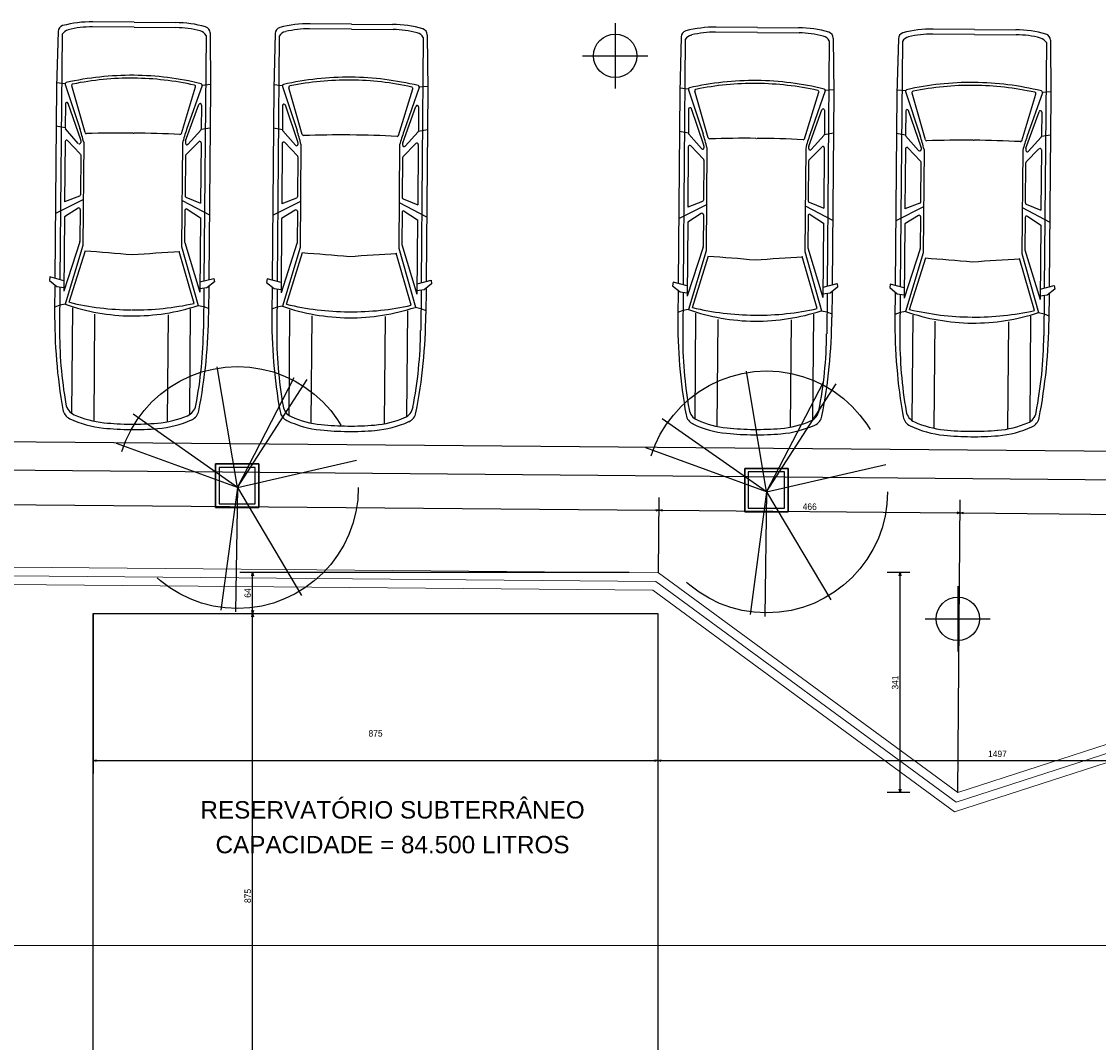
# Model space of a CAD drawing. Header units: millimetres. Extents: x -35 to 343, y 0 to 93.
# Tile 126 of 128: x 309 to 326, y 77 to 93. Entities that reach past the tile are written whole.
import ezdxf
from ezdxf.enums import TextEntityAlignment as Align

# ---------------------------------------------------------------- set-up
doc = ezdxf.new("R2010")
doc.units = ezdxf.units.MM
doc.linetypes.add('TRACEJADO_P', pattern=[0.1875, 0.125, -0.0625])
for name, color, linetype in [('A-MOBILIARIO', 1, 'Continuous'), ('arvore', 74, 'Continuous'), ('MEIOFIO', 2, 'Continuous')]:
    doc.layers.add(name, color=color, linetype=linetype)
doc.layers.add('ARQ - SIMBOLO_CORTE', color=2, linetype='Continuous', lineweight=5)
doc.layers.add('MURO', color=2, linetype='Continuous', lineweight=0)
doc.styles.add('GULIM', font='Gulim.ttf')
doc.styles.get("Standard").update_dxf_attribs({"font": 'arial.ttf'})
doc.linetypes.add('FENCELINE2', pattern='A,6.35,-2.54,[132,ltypeshp.shx,S=2.54,R=0,X=-2.54,Y=0],-2.54,25.4', length=36.83)
doc.dimstyles.new('GULIM-100', dxfattribs={"dimtxt": 0.1, "dimasz": 0.05, "dimexe": 0.2, "dimexo": 0, "dimgap": 0.025, "dimtad": 1, "dimdec": 0, "dimlfac": 100, "dimzin": 12, "dimdsep": 46, "dimtxsty": 'GULIM', "dimblk": 'OPEN30', "dimcen": 0, "dimclrd": 152, "dimclre": 152, "dimclrt": 152, "dimaunit": 1, "dimadec": 0, "dimazin": 0, "dimtfac": 1.875, "dimtdec": 0, "dimtmove": 2, "dimatfit": 3, "dimldrblk": 'OPEN30', "dimfxl": 0, "dimtolj": 1, "dimtzin": 12, "dimlwd": -1, "dimarcsym": 0})

# ---------------------------------------------------------------- blocks, each defined once
blk = doc.blocks.new('_Open30')
at = {"color": 0, "linetype": 'ByBlock', "lineweight": -2}
for p, q in [((-1, 0.27), (0, 0)), ((0, 0), (-1, -0.27)), ((0, 0), (-1, 0))]:
    blk.add_line(p, q, dxfattribs=at)
blk = doc.blocks.new('*D283')
at = {"color": 152, "lineweight": -2, "transparency": 16777216}
for p, q in [((199.223, 85.604), (199.238, 87.309)), ((333.914, 84.427), (333.929, 86.132))]:
    blk.add_line(p, q, dxfattribs=at)
at = {"color": 152, "transparency": 16777216}
blk.add_line((199.286, 87.109), (333.878, 85.932), dxfattribs=at)
at = {"layer": 'DEFPOINTS', "color": 0, "transparency": 16777216}
for p in [(333.928, 85.932), (199.223, 85.604), (333.914, 84.427)]:
    blk.add_point(p, dxfattribs=at)
at = {"color": 152, "transparency": 16777216, "xscale": 0.05, "yscale": 0.05, "zscale": 0.05}
for p, rotation in [((199.236, 87.109), 179.4993539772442), ((333.928, 85.932), 359.4993539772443)]:
    blk.add_blockref('_Open30', p, dxfattribs=dict(at, rotation=rotation))
at = {"color": 152, "transparency": 16777216, "insert": (266.582, 86.597), "char_height": 0.1, "attachment_point": 5, "rotation": 359.4994, "style": 'GULIM'}
blk.add_mtext('\\A1;10000', dxfattribs=at)
blk = doc.blocks.new('*D285')
at = {"color": 152, "lineweight": -2, "transparency": 16777216}
for p, q in [((310.107, 83.926), (310.107, 81.449)), ((318.857, 83.926), (318.857, 81.449))]:
    blk.add_line(p, q, dxfattribs=at)
at = {"color": 152, "transparency": 16777216}
blk.add_line((310.157, 81.649), (318.807, 81.649), dxfattribs=at)
at = {"layer": 'DEFPOINTS', "color": 0, "transparency": 16777216}
for p in [(310.107, 83.926), (318.857, 83.926), (318.857, 81.649)]:
    blk.add_point(p, dxfattribs=at)
at = {"color": 152, "transparency": 16777216, "xscale": 0.05, "yscale": 0.05, "zscale": 0.05, "rotation": 180}
blk.add_blockref('_Open30', (310.107, 81.649), dxfattribs=at)
at = {"color": 152, "transparency": 16777216, "xscale": 0.05, "yscale": 0.05, "zscale": 0.05}
blk.add_blockref('_Open30', (318.857, 81.649), dxfattribs=at)
at = {"color": 152, "transparency": 16777216, "insert": (314.482, 82.07), "char_height": 0.1, "attachment_point": 5, "style": 'GULIM'}
blk.add_mtext('\\A1;875', dxfattribs=at)
blk = doc.blocks.new('*D286')
at = {"color": 152, "lineweight": -2, "transparency": 16777216}
for p, q in [((310.107, 83.926), (312.777, 83.926)), ((310.107, 75.176), (312.777, 75.176))]:
    blk.add_line(p, q, dxfattribs=at)
at = {"color": 152, "transparency": 16777216}
blk.add_line((312.577, 75.226), (312.577, 83.876), dxfattribs=at)
at = {"layer": 'DEFPOINTS', "color": 0, "transparency": 16777216}
for p in [(310.107, 83.926), (312.577, 83.926), (310.107, 75.176)]:
    blk.add_point(p, dxfattribs=at)
at = {"color": 152, "transparency": 16777216, "xscale": 0.05, "yscale": 0.05, "zscale": 0.05}
for p, rotation in [((312.577, 83.926), 90), ((312.577, 75.176), 270)]:
    blk.add_blockref('_Open30', p, dxfattribs=dict(at, rotation=rotation))
at = {"color": 152, "transparency": 16777216, "insert": (312.501, 79.551), "char_height": 0.1, "attachment_point": 5, "rotation": 90, "style": 'GULIM'}
blk.add_mtext('\\A1;875', dxfattribs=at)
blk = doc.blocks.new('*D310')
at = {"color": 152, "lineweight": -2, "transparency": 16777216}
for p, q in [((318.414, 84.562), (312.377, 84.562)), ((310.107, 83.926), (312.777, 83.926))]:
    blk.add_line(p, q, dxfattribs=at)
at = {"color": 152, "transparency": 16777216}
blk.add_line((312.577, 83.976), (312.577, 84.512), dxfattribs=at)
at = {"layer": 'DEFPOINTS', "color": 0, "transparency": 16777216}
for p in [(312.577, 84.562), (318.414, 84.562), (310.107, 83.926)]:
    blk.add_point(p, dxfattribs=at)
at = {"color": 152, "transparency": 16777216, "xscale": 0.05, "yscale": 0.05, "zscale": 0.05}
for p, rotation in [((312.577, 84.562), 90), ((312.577, 83.926), 270)]:
    blk.add_blockref('_Open30', p, dxfattribs=dict(at, rotation=rotation))
at = {"color": 152, "transparency": 16777216, "insert": (312.501, 84.244), "char_height": 0.1, "attachment_point": 5, "rotation": 90, "style": 'GULIM'}
blk.add_mtext('\\A1;64', dxfattribs=at)
blk = doc.blocks.new('*D311')
at = {"color": 152, "lineweight": -2, "transparency": 16777216}
for p, q in [((318.857, 83.926), (318.857, 81.449)), ((333.826, 78.284), (333.826, 81.849))]:
    blk.add_line(p, q, dxfattribs=at)
at = {"color": 152, "transparency": 16777216}
blk.add_line((318.907, 81.649), (333.776, 81.649), dxfattribs=at)
at = {"layer": 'DEFPOINTS', "color": 0, "transparency": 16777216}
for p in [(318.857, 83.926), (333.826, 81.649), (333.826, 78.284)]:
    blk.add_point(p, dxfattribs=at)
at = {"color": 152, "transparency": 16777216, "xscale": 0.05, "yscale": 0.05, "zscale": 0.05, "rotation": 180}
blk.add_blockref('_Open30', (318.857, 81.649), dxfattribs=at)
at = {"color": 152, "transparency": 16777216, "xscale": 0.05, "yscale": 0.05, "zscale": 0.05}
blk.add_blockref('_Open30', (333.826, 81.649), dxfattribs=at)
at = {"color": 152, "transparency": 16777216, "insert": (324.119, 81.752), "char_height": 0.1, "attachment_point": 5, "style": 'GULIM'}
blk.add_mtext('\\A1;1497', dxfattribs=at)
blk = doc.blocks.new('*D340')
at = {"color": 152, "lineweight": -2, "transparency": 16777216}
for p, q in [((263.824, 85.039), (263.834, 86.208)), ((318.869, 84.558), (318.879, 85.727))]:
    blk.add_line(p, q, dxfattribs=at)
at = {"color": 152, "transparency": 16777216}
blk.add_line((263.883, 86.007), (318.827, 85.527), dxfattribs=at)
at = {"layer": 'DEFPOINTS', "color": 0, "transparency": 16777216}
for p in [(318.877, 85.527), (263.824, 85.039), (318.869, 84.558)]:
    blk.add_point(p, dxfattribs=at)
at = {"color": 152, "transparency": 16777216, "xscale": 0.05, "yscale": 0.05, "zscale": 0.05}
for p, rotation in [((263.833, 86.008), 179.4993539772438), ((318.877, 85.527), 359.4993539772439)]:
    blk.add_blockref('_Open30', p, dxfattribs=dict(at, rotation=rotation))
at = {"color": 152, "transparency": 16777216, "insert": (291.355, 85.843), "char_height": 0.1, "attachment_point": 5, "rotation": 359.4994, "style": 'GULIM'}
blk.add_mtext('\\A1;5505', dxfattribs=at)
blk = doc.blocks.new('carro-planta')
at = {"color": 1}
for p, q in [((-4.572, 0.884), (-3.94, 0.895)), ((-3.972, 0.797), (-3.981, 0.895)), ((-3.94, 0.895), (-1.733, 0.895)), ((-3.464, 0.791), (-3.482, 0.895)), ((-2.641, 0.577), (-2.477, 0.895)), ((-1.748, 0.953), (-1.707, 0.959)), ((-1.706, 0.791), (-1.748, 0.953)), ((-1.707, 0.959), (-1.638, 0.872)), ((-1.656, 0.895), (-1.359, 0.895)), ((-1.638, 0.872), (-1.626, 0.791)), ((-1.423, 0.838), (-1.399, 0.895)), ((-4.543, 0.838), (-1.718, 0.838)), ((-3.965, 0.796), (-3.458, 0.623)), ((-3.328, 0.612), (-3.747, 0.76)), ((-3.742, 0.791), (-3.464, 0.791)), ((-3.288, 0.64), (-3.454, 0.787)), ((-3.167, 0.616), (-3.319, 0.763)), ((-3.308, 0.791), (-2.614, 0.791)), ((-2.681, 0.622), (-2.614, 0.791)), ((-2.542, 0.637), (-2.442, 0.791)), ((-2.442, 0.791), (-1.587, 0.791)), ((-2.156, 0.612), (-1.587, 0.791)), ((-2.113, 0.577), (-1.435, 0.774)), ((-1.633, 0.838), (-1.168, 0.838)), ((-1.435, 0.774), (-1.423, 0.838)), ((-3.412, 0.563), (-3.949, 0.722)), ((-1.458, 0.727), (-2.055, 0.548)), ((-0.178, 0.687), (-1.394, 0.687)), ((-3.322, 0.611), (-3.299, 0.611)), ((-3.302, 0.577), (-2.113, 0.577)), ((-3.156, 0.611), (-2.696, 0.611)), ((-2.528, 0.611), (-2.161, 0.611)), ((-4.688, 0.009), (-4.688, 0.484)), ((-4.63, 0.009), (-4.63, 0.49)), ((-0.093, 0.432), (-1.325, 0.432)), ((-4.688, 0.009), (-4.688, -0.467)), ((-4.63, 0.009), (-4.63, -0.472)), ((-3.412, 0.009), (-3.412, 0.014)), ((-1.377, 0.009), (-1.377, 0.014)), ((-0.093, -0.414), (-1.325, -0.414)), ((-3.965, -0.779), (-3.458, -0.606)), ((-3.412, -0.546), (-3.949, -0.704)), ((-3.328, -0.595), (-3.747, -0.742)), ((-3.322, -0.594), (-3.299, -0.594)), ((-3.167, -0.599), (-3.319, -0.746)), ((-3.302, -0.559), (-2.113, -0.559)), ((-3.156, -0.594), (-2.696, -0.594)), ((-2.681, -0.604), (-2.614, -0.774)), ((-2.641, -0.559), (-2.477, -0.878)), ((-2.542, -0.619), (-2.442, -0.774)), ((-2.528, -0.594), (-2.161, -0.594)), ((-2.156, -0.595), (-1.587, -0.774)), ((-2.113, -0.559), (-1.435, -0.756)), ((-1.458, -0.71), (-2.055, -0.53)), ((-3.288, -0.623), (-3.454, -0.77)), ((-0.178, -0.669), (-1.394, -0.669)), ((-4.572, -0.867), (-3.94, -0.878)), ((-4.543, -0.82), (-1.718, -0.82)), ((-3.972, -0.779), (-3.981, -0.877)), ((-3.742, -0.774), (-3.464, -0.774)), ((-3.464, -0.774), (-3.482, -0.878)), ((-3.308, -0.774), (-2.614, -0.774)), ((-2.442, -0.774), (-1.587, -0.774)), ((-1.706, -0.774), (-1.748, -0.936)), ((-1.707, -0.942), (-1.638, -0.855)), ((-1.638, -0.855), (-1.626, -0.774)), ((-1.633, -0.82), (-1.168, -0.82)), ((-1.435, -0.756), (-1.423, -0.82)), ((-1.423, -0.82), (-1.399, -0.878)), ((-3.94, -0.878), (-1.733, -0.878)), ((-1.748, -0.936), (-1.707, -0.942)), ((-1.656, -0.878), (-1.359, -0.878))]:
    blk.add_line(p, q, dxfattribs=at)
for centre, radius, start, end in [((-4.573, 0.813), 0.0707, 88.9138, 164.805), ((-1.359, -5.346), 6.242, 79.5097, 90), ((-3.361, 0.484), 1.327, 164.805, 180), ((-3.507, 0.49), 1.123, 165.6582, 180), ((-4.485, 0.74), 0.113, 120.581, 165.6582), ((-0.649, 0.003), 3.428, 166.8238, 179.9022), ((-3.97, 0.781), 0.0163, 71.1682, 166.8238), ((-3.742, 0.775), 0.0163, 90, 250.6836), ((-3.464, 0.775), 0.0163, 48.3773, 90), ((-3.308, 0.775), 0.0163, 90, 225.8923), ((-3.735, -0.003), 2.428, 0.2735, 18.6542), ((-1.168, -4.033), 4.87, 79.5442, 90), ((-0.314, 0.597), 0.163, 23.5086, 79.5442), ((-0.249, 0.65), 0.144, 24.7615, 79.5097), ((-0.649, 0.003), 3.395, 167.9892, 179.9022), ((-3.954, 0.706), 0.0163, 73.5215, 167.9892), ((-2.811, 2.521), 2.005, 251.1682, 255.8349), ((-3.299, 0.628), 0.0163, 270, 48.3773), ((-2.696, 0.628), 0.0163, 270, 338.4911), ((-2.528, 0.628), 0.0163, 147.0848, 270), ((-4.548, 0.014), 3.171, 0, 12.992), ((-1.2, 0.211), 1.129, 5.3251, 23.5086), ((-1.2, 0.211), 1.191, 5.3251, 24.7615), ((-3.417, 0.547), 0.0163, 357.6181, 73.5215), ((9.392, 0.014), 12.804, 177.6181, 180), ((-3.322, 0.628), 0.0163, 250.6836, 270), ((-3.156, 0.628), 0.0163, 225.8923, 270), ((-2.161, 0.628), 0.0163, 270, 287.444), ((24.142, 2.189), 26.242, 183.5692, 184.7655), ((-3.279, 0.017), 3.217, 359.8481, 5.3251), ((-3.279, 0.017), 3.279, 359.8481, 5.3251), ((-0.649, 0.014), 3.428, 180.0978, 193.1762), ((-0.649, 0.014), 3.395, 180.0978, 192.0108), ((9.392, 0.003), 12.804, 180, 182.3819), ((24.142, -2.171), 26.242, 175.2345, 176.4308), ((-4.548, 0.003), 3.171, 347.008, 0), ((-3.735, 0.02), 2.428, 341.3458, 359.7265), ((-3.279, 0), 3.217, 354.6749, 0.1519), ((-3.279, 0), 3.279, 354.6749, 0.1519), ((-1.2, -0.194), 1.129, 336.4914, 354.6749), ((-1.2, -0.194), 1.191, 335.2385, 354.6749), ((-3.361, -0.467), 1.327, 180, 195.195), ((-3.507, -0.472), 1.123, 180, 194.3418), ((-2.811, -2.504), 2.005, 104.1651, 108.8318), ((-3.417, -0.53), 0.0163, 286.4785, 2.3819), ((-3.322, -0.61), 0.0163, 90, 109.3164), ((-3.299, -0.61), 0.0163, 311.6227, 90), ((-3.156, -0.61), 0.0163, 90, 134.1077), ((-2.696, -0.61), 0.0163, 21.5089, 90), ((-2.528, -0.61), 0.0163, 90, 212.9152), ((-2.161, -0.61), 0.0163, 72.556, 90), ((-3.954, -0.689), 0.0163, 192.0108, 286.4785), ((-3.742, -0.758), 0.0163, 109.3164, 270), ((-1.168, 4.05), 4.87, 270, 280.4558), ((-0.314, -0.579), 0.163, 280.4558, 336.4914), ((-0.249, -0.632), 0.144, 280.4903, 335.2385), ((-4.573, -0.796), 0.0707, 195.195, 271.0862), ((-4.485, -0.722), 0.113, 194.3418, 239.419), ((-3.97, -0.763), 0.0163, 193.1762, 288.8318), ((-3.464, -0.758), 0.0163, 270, 311.6227), ((-3.308, -0.758), 0.0163, 134.1077, 270), ((-1.359, 5.364), 6.242, 270, 280.4903)]:
    blk.add_arc(centre, radius, start, end, dxfattribs=at)
blk = doc.blocks.new('*D294')
at = {"color": 152, "lineweight": -2, "transparency": 16777216}
for p, q in [((318.869, 84.558), (318.879, 85.727)), ((323.504, 81.153), (323.544, 85.686))]:
    blk.add_line(p, q, dxfattribs=at)
at = {"color": 152, "transparency": 16777216}
blk.add_line((318.927, 85.526), (323.492, 85.486), dxfattribs=at)
at = {"layer": 'DEFPOINTS', "color": 0, "transparency": 16777216}
for p in [(323.542, 85.486), (318.869, 84.558), (323.504, 81.153)]:
    blk.add_point(p, dxfattribs=at)
at = {"color": 152, "transparency": 16777216, "xscale": 0.05, "yscale": 0.05, "zscale": 0.05}
for p, rotation in [((318.877, 85.527), 179.4993539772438), ((323.542, 85.486), 359.4993539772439)]:
    blk.add_blockref('_Open30', p, dxfattribs=dict(at, rotation=rotation))
at = {"color": 152, "transparency": 16777216, "insert": (321.21, 85.582), "char_height": 0.1, "attachment_point": 5, "rotation": 359.4994, "style": 'GULIM'}
blk.add_mtext('\\A1;466', dxfattribs=at)
blk = doc.blocks.new('*D295')
at = {"color": 152, "lineweight": -2, "transparency": 16777216}
for p, q in [((323.504, 81.153), (323.544, 85.686)), ((333.645, 84.429), (333.655, 85.597))]:
    blk.add_line(p, q, dxfattribs=at)
at = {"color": 152, "transparency": 16777216}
blk.add_line((323.592, 85.485), (333.604, 85.398), dxfattribs=at)
at = {"layer": 'DEFPOINTS', "color": 0, "transparency": 16777216}
for p in [(333.654, 85.397), (333.645, 84.429), (323.504, 81.153)]:
    blk.add_point(p, dxfattribs=at)
at = {"color": 152, "transparency": 16777216, "xscale": 0.05, "yscale": 0.05, "zscale": 0.05}
for p, rotation in [((323.542, 85.486), 179.4993539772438), ((333.654, 85.397), 359.4993539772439)]:
    blk.add_blockref('_Open30', p, dxfattribs=dict(at, rotation=rotation))
at = {"color": 152, "transparency": 16777216, "insert": (328.598, 85.518), "char_height": 0.1, "attachment_point": 5, "rotation": 359.4994, "style": 'GULIM'}
blk.add_mtext('\\A1;1011', dxfattribs=at)
blk = doc.blocks.new('*D297')
at = {"color": 152, "lineweight": -2, "transparency": 16777216}
for p, q in [((322.76, 84.562), (322.41, 84.562)), ((322.76, 81.153), (322.41, 81.153))]:
    blk.add_line(p, q, dxfattribs=at)
at = {"color": 152, "transparency": 16777216}
blk.add_line((322.61, 81.203), (322.61, 84.512), dxfattribs=at)
at = {"layer": 'DEFPOINTS', "color": 0, "transparency": 16777216}
for p in [(322.61, 84.562), (323.504, 84.562), (323.504, 81.153)]:
    blk.add_point(p, dxfattribs=at)
at = {"color": 152, "transparency": 16777216, "xscale": 0.05, "yscale": 0.05, "zscale": 0.05}
for p, rotation in [((322.61, 84.562), 90), ((322.61, 81.153), 270)]:
    blk.add_blockref('_Open30', p, dxfattribs=dict(at, rotation=rotation))
at = {"color": 152, "transparency": 16777216, "insert": (322.534, 82.858), "char_height": 0.1, "attachment_point": 5, "rotation": 90, "style": 'GULIM', "bg_fill": 3, "box_fill_scale": 1.1, "bg_fill_color": 256, "bg_fill_true_color": 13158600, "bg_fill_transparency": 0}
blk.add_mtext('\\A1;341', dxfattribs=at)
blk = doc.blocks.new('A$C49980CD7')
at = {"layer": 'arvore', "linetype": 'TRACEJADO_P', "ltscale": 35}
for q in [(1.589, 3.865), (2.802, 3.692), (3.004, 3.663), (0.261, 3.115), (0.001, 2.654), (3.783, 2.394), (1.647, 0.029), (1.878, 0), (2.917, 0.26)]:
    blk.add_line((1.906, 1.961), q, dxfattribs=at)
blk.add_circle((1.906, 1.961), 1.906, dxfattribs=at)

msp = doc.modelspace()

# ---------------------------------------------------------------- hatches: boundary and pattern name
h = msp.add_hatch()
h.set_pattern_fill('_USER', color=1, scale=2.692308, angle=60, pattern_type=0)
h.set_pattern_definition([(60, (186.1593, -122.5635), (-2.331607, 1.346154), [])])
h.paths.add_polyline_path([(263.95609, 84.76907), (263.9033, 84.70018), (264.34951, 82.91059, -0.06116576), (264.41465, 82.91859, -0.41421356), (264.68388, 82.64936), (265.52907, 82.64936, -0.02346088), (265.13502, 83.14256)])
h.paths.add_polyline_path([(263.9033, 84.70018), (263.26689, 83.86957), (264.14554, 82.65734, -0.33604975), (264.34951, 82.91059)])
h.paths.add_polyline_path([(265.52907, 82.64936), (264.68388, 82.64936, -0.41421356), (264.41465, 82.38013), (264.41465, 82.29369, 0.22887091), (270.5084, 79.27635), (281.30387, 78.7829), (303.12267, 78.7829), (302.06026, 79.33215, 0.11737763), (299.03496, 80.08359), (270.51901, 80.36222, -0.21314438)])
h.paths.add_polyline_path([(303.12267, 78.7829), (281.30387, 78.7829), (298.73459, 77.98616, -0.11737763), (301.27179, 77.35596), (303.22816, 76.03574), (303.99449, 76.47833), (304.90334, 74.90528), (307.90093, 72.88242, -0.27843453), (310.95326, 67.90997), (311.89076, 62.81133), (313.90904, 59.31806), (313.83567, 69.197, 0.27843453), (310.19614, 75.12602)])
h.paths.add_polyline_path([(265.16883, 82.55186), (266.77508, 82.55186), (266.77508, 83.24536), (265.16883, 83.24536)], flags=9)
h.paths.add_polyline_path([(304.66486, 76.55948), (304.80395, 76.31865), (305.02118, 76.44412), (304.88209, 76.68494)], flags=24)
h.paths.add_polyline_path([(304.93985, 76.07726), (305.07894, 75.83644), (305.29617, 75.9619), (305.15708, 76.20272)], flags=24)
h = msp.add_hatch()
h.set_pattern_fill('_USER', color=1, scale=1.346154, angle=60, pattern_type=0)
h.set_pattern_definition([(60, (186.1593, -122.5635), (-1.1658034, 0.673077), [])])
h.paths.add_polyline_path([(264.34054, 82.39053, -0.34296907), (264.14554, 82.65734), (263.26689, 83.86957), (259.79178, 79.33401), (265.90357, 78.7829), (281.30387, 78.7829), (270.5084, 79.27635, -0.23297894)])
h.paths.add_polyline_path([(281.30387, 78.7829), (265.90357, 78.7829), (302.302, 75.50082), (303.22816, 76.03574), (301.27179, 77.35596, 0.11737763), (298.73459, 77.98616)])
h.paths.add_polyline_path([(307.90093, 72.88242), (304.90334, 74.90528), (311.89076, 62.81133), (310.95326, 67.90997, 0.27843453)])

# ---------------------------------------------------------------- linework, layer by layer
at = {"color": 1}
for p, q in [((318.19555, 93.07307), (318.19555, 92.06346)), ((317.69074, 92.56827), (318.70036, 92.56827)), ((323.50394, 84.34968), (323.50394, 83.34007)), ((322.99913, 83.84487), (324.00875, 83.84487))]:
    msp.add_line(p, q, dxfattribs=at)
msp.add_lwpolyline([(310.10676, 83.92584), (318.85676, 83.92584), (318.85676, 75.17584), (310.10676, 75.17584)], close=True)
at = {"color": 2}
for centre in [(318.19555, 92.56827), (323.50394, 83.84487)]:
    msp.add_circle(centre, 0.33654, dxfattribs=at)
at = {"layer": 'A-MOBILIARIO', "color": 251, "linetype": 'Continuous', "flags": 128}
for points in [[(312.00026, 86.24513), (312.67334, 86.24513), (312.67334, 85.57205), (312.00026, 85.57205)], [(312.00026, 86.24513), (312.00026, 85.57205), (312.67334, 85.57205), (312.67334, 86.24513)], [(312.05635, 85.62814), (312.61725, 85.62814), (312.61725, 86.18904), (312.05635, 86.18904)], [(320.20258, 86.17622), (320.87565, 86.17622), (320.87565, 85.50315), (320.20258, 85.50315)], [(320.20258, 86.17622), (320.20258, 85.50315), (320.87565, 85.50315), (320.87565, 86.17622)], [(320.25867, 85.55924), (320.81956, 85.55924), (320.81956, 86.12013), (320.25867, 86.12013)]]:
    msp.add_lwpolyline(points, close=True, dxfattribs=at)
at = {"layer": 'ARQ - SIMBOLO_CORTE'}
msp.add_line((335.7521, 78.7829), (197.70433, 78.7829), dxfattribs=at)
at = {"layer": 'MEIOFIO'}
msp.add_line((190.5328, 87.62588), (343.26479, 86.29128), dxfattribs=at)
at = {"layer": 'MURO', "color": 2, "linetype": 'ByBlock'}
for points in [[(327.24047, 82.3599), (323.50394, 81.15257), (318.86863, 84.55848), (266.51629, 85.01594)], [(327.32325, 82.10371), (323.45558, 80.854), (318.7793, 84.29002), (266.51394, 84.74672)]]:
    msp.add_lwpolyline(points, dxfattribs=at)
at = {"layer": 'MURO', "color": 1, "linetype": 'FENCELINE2', "ltscale": 0.01}
msp.add_lwpolyline([(327.28186, 82.2318), (323.47976, 81.00329), (318.82396, 84.42425), (266.51512, 84.88133)], dxfattribs=at)

# ---------------------------------------------------------------- block references
at = {"color": 2, "xscale": 1.346153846, "yscale": 1.346153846, "zscale": 1.346153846, "rotation": 269.4993539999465}
for p in [(310.67453, 86.77799), (314.03979, 86.74859), (320.3318, 86.69637), (323.69706, 86.66697)]:
    msp.add_blockref('carro-planta', p, dxfattribs=at)
at = {"linetype": 'Continuous', "xscale": 0.9832559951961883, "yscale": 0.9832559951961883, "zscale": 0.9832559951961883}
msp.add_blockref('A$C49980CD7', (310.46621, 83.95133), dxfattribs=at)

# ---------------------------------------------------------------- texts
at = {"color": 2}
for s, p in [('RESERVATÓRIO SUBTERRÂNEO', (314.74517, 80.75078)), ('CAPACIDADE = 84.500 LITROS', (314.74517, 80.21232))]:
    msp.add_text(s, height=0.2692308, dxfattribs=at).set_placement(p, align=Align.CENTER)

# ---------------------------------------------------------------- dimensions: what is measured, and where the dimension line sits
dim = msp.add_aligned_dim(p1=(199.22263, 85.60397), p2=(333.91442, 84.42701), distance=1.50509, text='10000', dimstyle='GULIM-100')
dim.commit()
dim.dimension.update_dxf_attribs({"geometry": '*D283', "text_midpoint": (266.58235, 86.59691)})
for base, p1, p2, angle, picture, middle in [((318.87708, 85.52655), (263.82409, 85.03947), (318.86863, 84.55848), 179.499354, '*D340', (291.35548, 85.8433)), ((323.5418, 85.48579), (318.86863, 84.55848), (323.50394, 81.15257), 179.499354, '*D294', (321.21011, 85.5825)), ((333.65366, 85.39743), (323.50394, 81.15257), (333.6452, 84.42936), 179.499354, '*D295', (328.5984, 85.518)), ((312.57684, 84.56245), (310.10676, 83.92584), (318.41394, 84.56245), 90, '*D310', (312.50051, 84.24415)), ((312.57684, 83.92584), (310.10676, 75.17584), (310.10676, 83.92584), 90, '*D286', (312.50051, 79.55084))]:
    dim = msp.add_linear_dim(base=base, p1=p1, p2=p2, angle=angle, dimstyle='GULIM-100')
    dim.commit()
    dim.dimension.update_dxf_attribs({"geometry": picture, "text_midpoint": middle})
for base, p1, p2, picture, middle in [((318.85676, 81.6489), (310.10676, 83.92584), (318.85676, 83.92584), '*D285', (314.48176, 82.06958)), ((333.82588, 81.6489), (318.85676, 83.92584), (333.82588, 78.28363), '*D311', (324.11905, 81.75175))]:
    dim = msp.add_linear_dim(base=base, p1=p1, p2=p2, dimstyle='GULIM-100')
    dim.commit()
    dim.dimension.update_dxf_attribs({"geometry": picture, "text_midpoint": middle, "dimtype": 160})

# ---------------------------------------------------------------- next in the draw order: dimensions: what is measured, and where the dimension line sits
dim = msp.add_aligned_dim(p1=(323.50394, 81.15257), p2=(323.50394, 84.56245), distance=0.8937, dimstyle='GULIM-100', override={"dimfxl": 0.15, "dimfxlon": 1, "dimtfill": 1, "dimtfillclr": 256, "dimarcsym": 2})
dim.commit()
dim.dimension.update_dxf_attribs({"geometry": '*D297', "text_midpoint": (322.53384, 82.85751)})

# ---------------------------------------------------------------- next in the draw order: block references
at = {"linetype": 'Continuous', "xscale": 0.9832559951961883, "yscale": 0.9832559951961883, "zscale": 0.9832559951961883}
msp.add_blockref('A$C49980CD7', (318.66852, 83.88242), dxfattribs=at)

doc.saveas('drawing.dxf')
